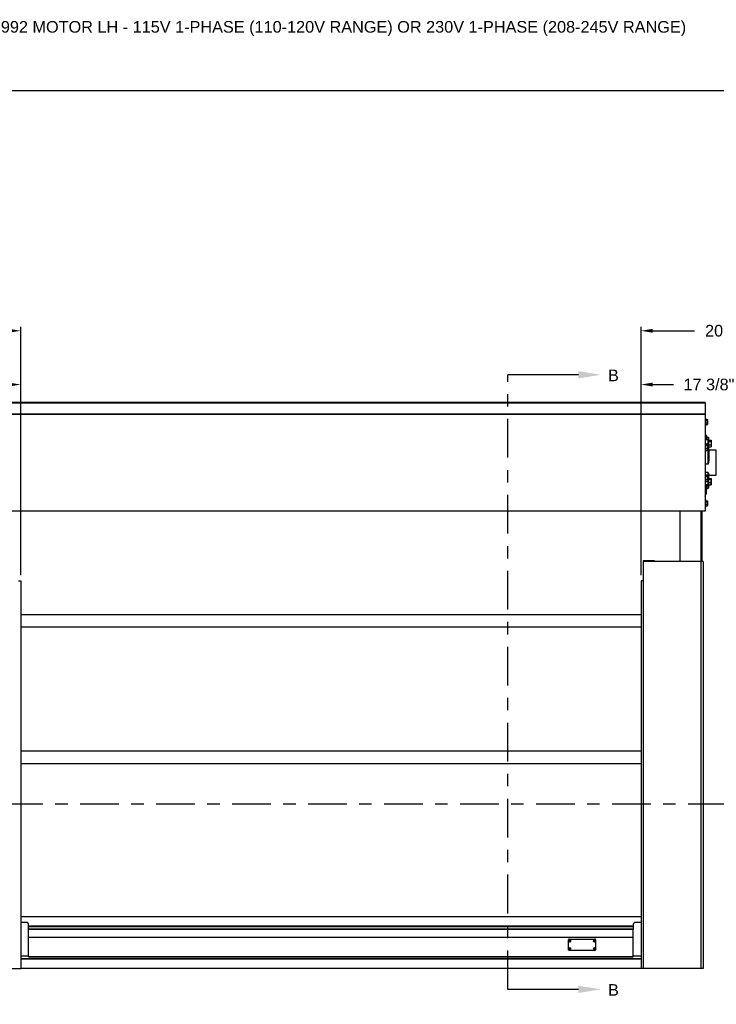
# Model space of a CAD drawing. Header units: inches. Extents: x 170 to 312, y 215 to 248.
# Tile 78 of 256: x 176.92 to 182.54, y 239.81 to 247.75. Entities that reach past the tile are written whole.
import ezdxf
from ezdxf import colors
from ezdxf.entities.mleader import LeaderData, LeaderLine
from ezdxf.math import Vec2, Vec3

# ---------------------------------------------------------------- set-up
doc = ezdxf.new("R2010")
doc.units = ezdxf.units.IN
doc.header["$LTSCALE"] = 0.25
doc.header["$MEASUREMENT"] = 0
doc.linetypes.add('CENTER', pattern=[2, 1.25, -0.25, 0.25, -0.25])
for name, color, linetype in [('ANNOTATIONS', 1, 'Continuous'), ('SECTION CUTS', 6, 'CENTER'), ('STANDARD MOTOR LH', 7, 'Continuous')]:
    doc.layers.add(name, color=color, linetype=linetype)
doc.styles.add('ARIAL', font='arial.ttf', dxfattribs={"height": 0.09375})
doc.styles.get("Standard").update_dxf_attribs({"font": 'romans.shx'})
doc.dimstyles.new('STANDARD$0', dxfattribs={"dimtxt": 0.09375, "dimasz": 0.09375, "dimexe": 0.03125, "dimexo": 0.046875, "dimgap": 0.09, "dimtad": 0, "dimtih": 1, "dimtoh": 1, "dimdec": 4, "dimzin": 0, "dimdsep": 46, "dimtxsty": 'ARIAL', "dimcen": 0.09, "dimadec": 0, "dimazin": 0, "dimtfac": 1, "dimtdec": 4, "dimtofl": 0, "dimtmove": 0, "dimatfit": 1, "dimfxl": 1, "dimtolj": 1, "dimtzin": 0, "dimarcsym": 0})

# ---------------------------------------------------------------- blocks, each defined once
blk = doc.blocks.new('*D23')
at = {"layer": 'ANNOTATIONS', "color": 0, "lineweight": -2, "transparency": 16777216}
for p, q in [((175.7312, 244.667), (175.7312, 245.2746)), ((176.9319, 243.2737), (176.9319, 245.2746)), ((175.825, 245.2433), (176.1505, 245.2433)), ((176.8382, 245.2433), (176.5127, 245.2433))]:
    blk.add_line(p, q, dxfattribs=at)
at = {"layer": 'ANNOTATIONS', "color": 0, "transparency": 16777216}
for points in [[(175.825, 245.2589), (175.825, 245.2277), (175.7312, 245.2433)], [(176.8382, 245.2589), (176.8382, 245.2277), (176.9319, 245.2433)]]:
    blk.add_solid(points, dxfattribs=at)
at = {"layer": 'defpoints', "color": 0, "transparency": 16777216}
for p in [(175.7312, 245.2433), (175.7312, 244.6201), (176.9319, 243.2268)]:
    blk.add_point(p, dxfattribs=at)
at = {"layer": 'ANNOTATIONS', "color": 0, "transparency": 16777216, "insert": (176.3316, 245.2433), "char_height": 0.09375, "attachment_point": 5, "style": 'ARIAL'}
blk.add_mtext('\\A1;20"', dxfattribs=at)
blk = doc.blocks.new('*D24')
at = {"layer": 'ANNOTATIONS', "color": 0, "lineweight": -2, "transparency": 16777216}
for p, q in [((175.8694, 244.2717), (175.8694, 244.8409)), ((175.9632, 244.8096), (176.1156, 244.8096)), ((176.8382, 244.8096), (176.6858, 244.8096)), ((176.9319, 243.2737), (176.9319, 244.8409))]:
    blk.add_line(p, q, dxfattribs=at)
at = {"layer": 'ANNOTATIONS', "color": 0, "transparency": 16777216}
for points in [[(175.9632, 244.8252), (175.9632, 244.794), (175.8694, 244.8096)], [(176.8382, 244.8252), (176.8382, 244.794), (176.9319, 244.8096)]]:
    blk.add_solid(points, dxfattribs=at)
at = {"layer": 'defpoints', "color": 0, "transparency": 16777216}
for p in [(176.9319, 244.8096), (175.8694, 244.2248), (176.9319, 243.2268)]:
    blk.add_point(p, dxfattribs=at)
at = {"layer": 'ANNOTATIONS', "color": 0, "transparency": 16777216, "insert": (176.4007, 244.8096), "char_height": 0.09375, "attachment_point": 5, "style": 'ARIAL'}
blk.add_mtext('\\A1;17 3/8"', dxfattribs=at)
blk = doc.blocks.new('*D25')
at = {"layer": 'ANNOTATIONS', "color": 0, "lineweight": -2, "transparency": 16777216}
for p, q in [((181.9319, 243.2737), (181.9319, 244.8409)), ((182.0257, 244.8096), (182.1936, 244.8096)), ((182.9318, 244.8096), (182.7638, 244.8096)), ((183.0255, 244.2667), (183.0255, 244.8409))]:
    blk.add_line(p, q, dxfattribs=at)
at = {"layer": 'ANNOTATIONS', "color": 0, "transparency": 16777216}
for points in [[(182.0257, 244.8252), (182.0257, 244.794), (181.9319, 244.8096)], [(182.9318, 244.8252), (182.9318, 244.794), (183.0255, 244.8096)]]:
    blk.add_solid(points, dxfattribs=at)
at = {"layer": 'defpoints', "color": 0, "transparency": 16777216}
for p in [(181.9319, 244.8096), (183.0255, 244.2198), (181.9319, 243.2268)]:
    blk.add_point(p, dxfattribs=at)
at = {"layer": 'ANNOTATIONS', "color": 0, "transparency": 16777216, "insert": (182.4787, 244.8096), "char_height": 0.09375, "attachment_point": 5, "style": 'ARIAL'}
blk.add_mtext('\\A1;17 3/8"', dxfattribs=at)
blk = doc.blocks.new('*D36')
at = {"layer": 'ANNOTATIONS', "color": 0, "lineweight": -2, "transparency": 16777216}
for p, q in [((181.9319, 243.2737), (181.9319, 245.2746)), ((183.1553, 244.7), (183.1553, 245.2746)), ((182.0257, 245.2433), (182.3625, 245.2433)), ((183.0615, 245.2433), (182.7247, 245.2433))]:
    blk.add_line(p, q, dxfattribs=at)
at = {"layer": 'ANNOTATIONS', "color": 0, "transparency": 16777216}
for points in [[(182.0257, 245.2589), (182.0257, 245.2277), (181.9319, 245.2433)], [(183.0615, 245.2589), (183.0615, 245.2277), (183.1553, 245.2433)]]:
    blk.add_solid(points, dxfattribs=at)
at = {"layer": 'defpoints', "color": 0, "transparency": 16777216}
for p in [(183.1553, 245.2433), (183.1553, 244.6531), (181.9319, 243.2268)]:
    blk.add_point(p, dxfattribs=at)
at = {"layer": 'ANNOTATIONS', "color": 0, "transparency": 16777216, "insert": (182.5436, 245.2433), "char_height": 0.09375, "attachment_point": 5, "style": 'ARIAL'}
blk.add_mtext('\\A1;20"', dxfattribs=at)

msp = doc.modelspace()

# ---------------------------------------------------------------- linework, layer by layer
at = {"layer": 'defpoints'}
msp.add_lwpolyline([(189.05875, 234.44685), (169.58887, 234.44685), (169.58887, 247.18196), (189.05875, 247.18196)], close=True, dxfattribs=at)
at = {"layer": 'SECTION CUTS'}
for p, q in [((180.85729, 239.93266), (180.85729, 244.88852)), ((176.18513, 241.42751), (182.67912, 241.42751))]:
    msp.add_line(p, q, dxfattribs=at)
at = {"layer": 'STANDARD MOTOR LH'}
for p, q in [((182.44717, 244.66433), (176.43935, 244.66433)), ((176.43935, 244.66273), (182.44717, 244.66273)), ((182.44717, 244.66433), (182.44717, 243.78785)), ((182.44717, 244.57058), (176.42373, 244.57058)), ((176.43935, 244.57205), (182.44717, 244.57205)), ((182.4511, 244.53933), (182.44717, 244.53933)), ((182.44717, 244.47683), (182.4511, 244.47683)), ((182.4511, 244.53933), (182.4511, 244.47683)), ((182.4511, 244.52818), (182.46628, 244.52818)), ((182.4511, 244.52044), (182.46628, 244.52044)), ((182.4511, 244.50033), (182.46628, 244.50033)), ((182.4511, 244.48797), (182.46628, 244.48797)), ((182.46628, 244.48797), (182.46685, 244.48911)), ((182.46785, 244.52564), (182.46702, 244.52708)), ((182.46702, 244.48907), (182.46785, 244.49051)), ((182.46785, 244.52564), (182.46785, 244.49051)), ((182.45967, 244.3987), (182.45573, 244.3987)), ((182.45573, 244.3987), (182.45573, 244.36512)), ((182.45967, 244.3987), (182.45967, 244.36512)), ((182.45573, 244.37917), (182.44717, 244.37917)), ((182.47151, 244.36512), (182.44717, 244.36512)), ((182.44717, 244.33178), (182.4631, 244.33178)), ((182.44717, 244.32145), (182.4631, 244.32145)), ((182.45967, 244.38501), (182.47485, 244.38501)), ((182.45967, 244.36745), (182.47485, 244.36745)), ((182.4652, 244.32839), (182.46409, 244.33031)), ((182.47151, 244.33002), (182.46425, 244.33002)), ((182.4652, 244.32839), (182.4652, 244.28151)), ((182.47151, 244.16757), (182.47151, 244.36512)), ((182.47526, 244.36137), (182.47526, 244.20656)), ((182.47526, 244.3607), (182.49592, 244.3607)), ((182.47526, 244.35037), (182.49592, 244.35037)), ((182.47526, 244.32354), (182.49592, 244.32354)), ((182.47642, 244.3607), (182.47642, 244.38501)), ((182.49801, 244.35731), (182.4969, 244.35923)), ((182.49801, 244.35731), (182.49801, 244.31044)), ((182.44717, 244.29462), (182.4631, 244.29462)), ((182.44717, 244.27812), (182.4631, 244.27812)), ((182.4631, 244.27812), (182.46386, 244.27963)), ((182.46409, 244.27959), (182.4652, 244.28151)), ((182.47526, 244.30705), (182.49592, 244.30705)), ((182.53823, 244.28042), (182.47901, 244.28042)), ((182.47901, 244.28042), (182.47901, 244.2056)), ((182.49592, 244.30705), (182.49668, 244.30855)), ((182.4969, 244.30851), (182.49801, 244.31044)), ((182.53823, 244.07948), (182.53823, 244.28042)), ((182.47151, 244.16757), (182.44717, 244.16757)), ((182.47151, 244.0998), (182.44717, 244.0998)), ((182.44717, 244.08178), (182.4631, 244.08178)), ((182.4652, 244.07839), (182.46409, 244.08031)), ((182.4652, 244.07839), (182.4652, 244.03151)), ((182.47151, 243.99478), (182.47151, 244.0998)), ((182.47526, 244.07938), (182.47526, 243.99853)), ((182.47901, 244.083), (182.47901, 244.07948)), ((182.47901, 244.07948), (182.53823, 244.07948)), ((182.44717, 244.07145), (182.4631, 244.07145)), ((182.44717, 244.04462), (182.4631, 244.04462)), ((182.44717, 244.02812), (182.4631, 244.02812)), ((182.47151, 244.0011), (182.44717, 244.0011)), ((182.44717, 243.99478), (182.47151, 243.99478)), ((182.45573, 243.99478), (182.45573, 243.96502)), ((182.45967, 243.99478), (182.45967, 243.9612)), ((182.4631, 244.02812), (182.46386, 244.02963)), ((182.46409, 244.02959), (182.4652, 244.03151)), ((182.47638, 244.00049), (182.47485, 243.99245)), ((182.47526, 244.05157), (182.49592, 244.05157)), ((182.47526, 244.04656), (182.49592, 244.04656)), ((182.47526, 244.02102), (182.49592, 244.02102)), ((182.47526, 244.00049), (182.49592, 244.00049)), ((182.47642, 243.97489), (182.47642, 244.00049)), ((182.49801, 244.04947), (182.49774, 244.04994)), ((182.49774, 244.00212), (182.49801, 244.00259)), ((182.49801, 244.00259), (182.49801, 244.04947)), ((182.44717, 243.98073), (182.45573, 243.98073)), ((182.44717, 243.96568), (182.45532, 243.96568)), ((182.44717, 243.95794), (182.45532, 243.95794)), ((182.44717, 243.93783), (182.45532, 243.93783)), ((182.44717, 243.92547), (182.45532, 243.92547)), ((182.45532, 243.92547), (182.45589, 243.92661)), ((182.45689, 243.96314), (182.45605, 243.96458)), ((182.45605, 243.92657), (182.45689, 243.92801)), ((182.45689, 243.96314), (182.45689, 243.92801)), ((182.45689, 243.9612), (182.45967, 243.9612)), ((182.45967, 243.99245), (182.47485, 243.99245)), ((182.45967, 243.97489), (182.47485, 243.97489)), ((182.4511, 243.88308), (182.44717, 243.88308)), ((182.4511, 243.88308), (182.4511, 243.82058)), ((182.4511, 243.87193), (182.46628, 243.87193)), ((182.4511, 243.86419), (182.46628, 243.86419)), ((182.4511, 243.84408), (182.46628, 243.84408)), ((182.46785, 243.86939), (182.46702, 243.87083)), ((182.46702, 243.83282), (182.46785, 243.83426)), ((182.46785, 243.86939), (182.46785, 243.83426)), ((182.44717, 243.78933), (176.42373, 243.78933)), ((182.44717, 243.78785), (176.43935, 243.78785)), ((182.24442, 243.78785), (182.24442, 243.38308)), ((182.41704, 243.38308), (182.41704, 243.78785)), ((182.42448, 243.38308), (182.42448, 243.78785)), ((182.44717, 243.82058), (182.4511, 243.82058)), ((182.4511, 243.83172), (182.46628, 243.83172)), ((182.46628, 243.83172), (182.46685, 243.83286)), ((181.94979, 243.38704), (181.94979, 240.10183)), ((182.04129, 243.38704), (181.94979, 243.38704)), ((182.04129, 243.38367), (181.94979, 243.38367)), ((182.43192, 243.38308), (181.94979, 243.38308)), ((182.04129, 243.38308), (182.04129, 243.38704)), ((182.41404, 243.38308), (182.41404, 240.10183)), ((182.43192, 243.38308), (182.43192, 240.10183)), ((176.91404, 243.22683), (176.93192, 243.22683)), ((176.93192, 243.22683), (176.93192, 240.10183)), ((181.93192, 243.22683), (181.93192, 240.10183)), ((181.94979, 243.22683), (181.93192, 243.22683)), ((176.93192, 242.95494), (181.93192, 242.95488)), ((176.93192, 242.85494), (181.93192, 242.85494)), ((176.93192, 241.85497), (181.93192, 241.85491)), ((176.93192, 241.75497), (181.93192, 241.75497)), ((181.93192, 240.51674), (176.93192, 240.51674)), ((176.97879, 240.47213), (176.93192, 240.47213)), ((176.99442, 240.41685), (176.99442, 240.4565)), ((181.86942, 240.44079), (176.99442, 240.44079)), ((181.86942, 240.44017), (176.99442, 240.44017)), ((181.86942, 240.43624), (176.99442, 240.43624)), ((181.86942, 240.4565), (181.86942, 240.41685)), ((181.93192, 240.47213), (181.88504, 240.47213)), ((181.86942, 240.41869), (176.99442, 240.41869)), ((176.99442, 240.41839), (181.86942, 240.41839)), ((176.99442, 240.19369), (176.99442, 240.4167)), ((176.99442, 240.35377), (181.86942, 240.35377)), ((181.86942, 240.19369), (181.86942, 240.4167)), ((181.34702, 240.25217), (181.34702, 240.33194)), ((181.35082, 240.32161), (181.35488, 240.32276)), ((181.35082, 240.26083), (181.35488, 240.26198)), ((181.35164, 240.31963), (181.35532, 240.32169)), ((181.35283, 240.32644), (181.35488, 240.32276)), ((181.35283, 240.26566), (181.35488, 240.26198)), ((181.35327, 240.33819), (181.55928, 240.33819)), ((181.35488, 240.32276), (181.35414, 240.32306)), ((181.35488, 240.26198), (181.35414, 240.26229)), ((181.3548, 240.32726), (181.35595, 240.3232)), ((181.3548, 240.26648), (181.35595, 240.26242)), ((181.35488, 240.32276), (181.35595, 240.3232)), ((181.35488, 240.32276), (181.35532, 240.32169)), ((181.35488, 240.26198), (181.35595, 240.26242)), ((181.35488, 240.26198), (181.35532, 240.26091)), ((181.35501, 240.32094), (181.35532, 240.32169)), ((181.35639, 240.32213), (181.35532, 240.32169)), ((181.35647, 240.31763), (181.35532, 240.32169)), ((181.35639, 240.26135), (181.35532, 240.26091)), ((181.35963, 240.32525), (181.35595, 240.3232)), ((181.35626, 240.32394), (181.35595, 240.3232)), ((181.35639, 240.32213), (181.35595, 240.3232)), ((181.35963, 240.26447), (181.35595, 240.26242)), ((181.35626, 240.26316), (181.35595, 240.26242)), ((181.35639, 240.26135), (181.35595, 240.26242)), ((181.36045, 240.32327), (181.35639, 240.32213)), ((181.35639, 240.32213), (181.35713, 240.32182)), ((181.35845, 240.31845), (181.35639, 240.32213)), ((181.36045, 240.2625), (181.35639, 240.26135)), ((181.35845, 240.25767), (181.35639, 240.26135)), ((181.35639, 240.26135), (181.35713, 240.26104)), ((181.5521, 240.32161), (181.55616, 240.32276)), ((181.5521, 240.26083), (181.55616, 240.26198)), ((181.55292, 240.31963), (181.5566, 240.32169)), ((181.55411, 240.32644), (181.55616, 240.32276)), ((181.55411, 240.26566), (181.55616, 240.26198)), ((181.55616, 240.32276), (181.55542, 240.32306)), ((181.55616, 240.26198), (181.55542, 240.26229)), ((181.55608, 240.32726), (181.55723, 240.3232)), ((181.55608, 240.26648), (181.55723, 240.26242)), ((181.55616, 240.32276), (181.55723, 240.3232)), ((181.55616, 240.32276), (181.5566, 240.32169)), ((181.55616, 240.26198), (181.55723, 240.26242)), ((181.55616, 240.26198), (181.5566, 240.26091)), ((181.55629, 240.32094), (181.5566, 240.32169)), ((181.55767, 240.32213), (181.5566, 240.32169)), ((181.55775, 240.31763), (181.5566, 240.32169)), ((181.55767, 240.26135), (181.5566, 240.26091)), ((181.56091, 240.32525), (181.55723, 240.3232)), ((181.55754, 240.32394), (181.55723, 240.3232)), ((181.55767, 240.32213), (181.55723, 240.3232)), ((181.56091, 240.26447), (181.55723, 240.26242)), ((181.55754, 240.26316), (181.55723, 240.26242)), ((181.55767, 240.26135), (181.55723, 240.26242)), ((181.56173, 240.32327), (181.55767, 240.32213)), ((181.55767, 240.32213), (181.55841, 240.32182)), ((181.55972, 240.31845), (181.55767, 240.32213)), ((181.56173, 240.2625), (181.55767, 240.26135)), ((181.55767, 240.26135), (181.55841, 240.26104)), ((181.55972, 240.25767), (181.55767, 240.26135)), ((181.56553, 240.33194), (181.56553, 240.25217)), ((176.99442, 240.20121), (176.93192, 240.20121)), ((176.99442, 240.19682), (181.86942, 240.19682)), ((176.99442, 240.19369), (181.86942, 240.19369)), ((181.35164, 240.25886), (181.35532, 240.26091)), ((181.55928, 240.24592), (181.35327, 240.24592)), ((181.35501, 240.26017), (181.35532, 240.26091)), ((181.35647, 240.25685), (181.35532, 240.26091)), ((181.55292, 240.25886), (181.5566, 240.26091)), ((181.55629, 240.26017), (181.5566, 240.26091)), ((181.55775, 240.25685), (181.5566, 240.26091)), ((181.93192, 240.20121), (181.86942, 240.20121)), ((176.93192, 240.18019), (181.93192, 240.18019)), ((176.93192, 240.17839), (181.93192, 240.17839)), ((176.93192, 240.17778), (181.93192, 240.17778)), ((176.43192, 240.10183), (176.93192, 240.10183)), ((182.43192, 240.10183), (176.93192, 240.10183))]:
    msp.add_line(p, q, dxfattribs=at)
for centre, radius in [((181.35564, 240.32244), 0.00844), ((181.35564, 240.26166), 0.00844), ((181.35564, 240.32244), 0.00805), ((181.35564, 240.26166), 0.00805), ((181.55692, 240.32244), 0.00844), ((181.55692, 240.26166), 0.00844), ((181.55692, 240.32244), 0.00805), ((181.55692, 240.26166), 0.00805)]:
    msp.add_circle(centre, radius, dxfattribs=at)
for centre, radius, start, end in [((182.47151, 244.36137), 0.00375, 0, 90), ((182.47243, 244.33796), 0.00799, 263.359856, 290.695968), ((182.47901, 244.28417), 0.00375, 180, 270), ((182.47813, 244.20999), 0.00448, 230.098018, 281.256542), ((182.47895, 244.07932), 0.00369, 89.017359, 178.939186), ((182.47901, 244.07573), 0.00375, 90, 180), ((182.47185, 244.00452), 0.00344, 264.30162, 352.869176), ((182.47151, 243.99853), 0.00375, 270, 0), ((182.44401, 243.91042), 0.00391, 0, 36.099016), ((176.97879, 240.4565), 0.01563, 0, 90), ((181.88504, 240.4565), 0.01562, 90, 180), ((181.35327, 240.33194), 0.00625, 90, 180), ((181.40609, 240.20003), 0.13356, 112.89319, 114.446373), ((181.37017, 240.32844), 0.02052, 199.445243, 205.423536), ((181.40538, 240.14085), 0.1318, 112.878635, 114.452424), ((181.3051, 240.44444), 0.1332, 290.448565, 292.006309), ((181.36165, 240.3079), 0.02053, 109.471915, 115.443899), ((181.47637, 240.37247), 0.13184, 200.437121, 202.010529), ((181.36165, 240.24712), 0.02053, 109.471915, 115.443899), ((181.47626, 240.31165), 0.13172, 200.434682, 202.009606), ((181.23534, 240.27291), 0.13125, 22.881822, 24.462516), ((181.23489, 240.21193), 0.13174, 22.88478, 24.459559), ((181.47782, 240.37276), 0.13329, 202.87512, 204.431479), ((181.40719, 240.19787), 0.13597, 110.471375, 111.996946), ((181.40719, 240.13709), 0.13597, 110.471375, 111.996946), ((181.3496, 240.33704), 0.02059, 289.473834, 295.432497), ((181.30473, 240.44589), 0.13469, 292.8997, 294.439863), ((181.23116, 240.27095), 0.13586, 20.460399, 21.98725), ((181.30423, 240.38625), 0.13593, 292.906737, 294.432826), ((181.34121, 240.31648), 0.02041, 19.457145, 25.469699), ((181.34119, 240.25569), 0.02042, 19.456651, 25.464192), ((181.60737, 240.20003), 0.13356, 112.89319, 114.446373), ((181.57145, 240.32844), 0.02052, 199.445243, 205.423536), ((181.60666, 240.14085), 0.1318, 112.878635, 114.452424), ((181.50638, 240.44444), 0.1332, 290.448565, 292.006309), ((181.56293, 240.3079), 0.02053, 109.471915, 115.443899), ((181.67765, 240.37247), 0.13184, 200.437121, 202.010529), ((181.56293, 240.24712), 0.02053, 109.471915, 115.443899), ((181.67754, 240.31165), 0.13172, 200.434682, 202.009606), ((181.43662, 240.27291), 0.13125, 22.881822, 24.462516), ((181.43617, 240.21193), 0.13174, 22.88478, 24.459559), ((181.6791, 240.37276), 0.13329, 202.87512, 204.431479), ((181.60847, 240.19787), 0.13597, 110.471375, 111.996946), ((181.60847, 240.13709), 0.13597, 110.471375, 111.996946), ((181.55088, 240.33704), 0.02059, 289.473834, 295.432497), ((181.50696, 240.44372), 0.13231, 292.8859, 294.453663), ((181.43244, 240.27095), 0.13586, 20.460399, 21.98725), ((181.50646, 240.38408), 0.13356, 292.89319, 294.446373), ((181.55928, 240.33194), 0.00625, 0, 90), ((181.54249, 240.31648), 0.02041, 19.457145, 25.469699), ((181.54247, 240.25569), 0.02042, 19.456651, 25.464192), ((181.35327, 240.25217), 0.00625, 180, 270), ((181.37016, 240.26766), 0.0205, 199.439553, 205.423232), ((181.3051, 240.38366), 0.1332, 290.448565, 292.006309), ((181.47753, 240.31186), 0.13297, 202.875184, 204.43514), ((181.34965, 240.27615), 0.02047, 289.448557, 295.443261), ((181.23155, 240.21033), 0.13544, 20.458015, 21.989634), ((181.57144, 240.26766), 0.0205, 199.439553, 205.423232), ((181.50638, 240.38366), 0.1332, 290.448565, 292.006309), ((181.67881, 240.31186), 0.13297, 202.875184, 204.43514), ((181.55093, 240.27615), 0.02047, 289.448557, 295.443261), ((181.43283, 240.21033), 0.13544, 20.458015, 21.989634), ((181.55928, 240.25217), 0.00625, 270, 0)]:
    msp.add_arc(centre, radius, start, end, dxfattribs=at)
for points, knots in [([(182.46628, 244.52818), (182.46648, 244.52791), (182.46741, 244.52665), (182.46766, 244.52533), (182.46785, 244.52431)], [0, 0, 0, 0, 0.2169922, 1, 1, 1, 1]), ([(182.46785, 244.52431), (182.46783, 244.524), (182.46776, 244.52269), (182.46692, 244.52141), (182.46628, 244.52044)], [0, 0, 0, 0, 0.2366668, 1, 1, 1, 1]), ([(182.46628, 244.52044), (182.46672, 244.5188), (182.46761, 244.51551), (182.46777, 244.5121), (182.46785, 244.51038)], [0, 0, 0, 0, 0.4954815, 1, 1, 1, 1]), ([(182.46785, 244.51038), (182.46785, 244.51015), (182.46783, 244.50675), (182.46703, 244.50343), (182.46628, 244.50033)], [0, 0, 0, 0, 0.0701918, 1, 1, 1, 1]), ([(182.46628, 244.50033), (182.46672, 244.49933), (182.46761, 244.4973), (182.46777, 244.49521), (182.46785, 244.49415)], [0, 0, 0, 0, 0.4954173, 1, 1, 1, 1]), ([(182.46785, 244.49415), (182.46785, 244.49401), (182.46783, 244.49192), (182.46703, 244.48987), (182.46628, 244.48797)], [0, 0, 0, 0, 0.0702066, 1, 1, 1, 1]), ([(182.4631, 244.33178), (182.46339, 244.33139), (182.46462, 244.32971), (182.46495, 244.32796), (182.4652, 244.32661)], [0, 0, 0, 0, 0.2294135, 1, 1, 1, 1]), ([(182.4652, 244.32661), (182.46517, 244.32618), (182.46507, 244.32443), (182.46395, 244.32273), (182.4631, 244.32145)], [0, 0, 0, 0, 0.2463282, 1, 1, 1, 1]), ([(182.4631, 244.32145), (182.46369, 244.31927), (182.46487, 244.31487), (182.46509, 244.31032), (182.4652, 244.30803)], [0, 0, 0, 0, 0.4954679, 1, 1, 1, 1]), ([(182.47485, 244.38501), (182.47529, 244.38359), (182.47617, 244.38071), (182.47633, 244.37773), (182.47642, 244.37623)], [0, 0, 0, 0, 0.4954474, 1, 1, 1, 1]), ([(182.47642, 244.38501), (182.4764, 244.38501), (182.47632, 244.38501), (182.47549, 244.38501), (182.47485, 244.38501)], [0, 0, 0, 0, 0.2365711, 1, 1, 1, 1]), ([(182.47642, 244.37623), (182.47641, 244.37602), (182.47639, 244.37306), (182.47559, 244.37015), (182.47485, 244.36745)], [0, 0, 0, 0, 0.070251, 1, 1, 1, 1]), ([(182.47485, 244.36745), (182.4753, 244.36603), (182.47601, 244.36381), (182.47617, 244.36152), (182.47622, 244.3607)], [0, 0, 0, 0, 0.6425392, 1, 1, 1, 1]), ([(182.49592, 244.3607), (182.4962, 244.36032), (182.49743, 244.35863), (182.49776, 244.35688), (182.49801, 244.35553)], [0, 0, 0, 0, 0.2293944, 1, 1, 1, 1]), ([(182.49801, 244.35553), (182.49798, 244.3551), (182.49788, 244.35336), (182.49676, 244.35165), (182.49592, 244.35037)], [0, 0, 0, 0, 0.246312, 1, 1, 1, 1]), ([(182.49592, 244.35037), (182.4965, 244.34819), (182.49768, 244.34379), (182.4979, 244.33925), (182.49801, 244.33695)], [0, 0, 0, 0, 0.4954679, 1, 1, 1, 1]), ([(182.49801, 244.33695), (182.49801, 244.33664), (182.49799, 244.33423), (182.49753, 244.32969), (182.49646, 244.3256), (182.49592, 244.32354)], [0, 0, 0, 0, 0.0700944, 0.5307778, 1, 1, 1, 1]), ([(182.49592, 244.32354), (182.4965, 244.3222), (182.49768, 244.3195), (182.4979, 244.3167), (182.49801, 244.31529)], [0, 0, 0, 0, 0.49544027, 1, 1, 1, 1]), ([(182.49801, 244.31529), (182.49801, 244.3151), (182.49799, 244.31362), (182.49753, 244.31083), (182.49646, 244.30831), (182.49592, 244.30705)], [0, 0, 0, 0, 0.0700865, 0.5307593, 1, 1, 1, 1]), ([(182.4652, 244.30803), (182.46519, 244.30771), (182.46517, 244.30531), (182.46472, 244.30077), (182.46365, 244.29668), (182.4631, 244.29462)], [0, 0, 0, 0, 0.0700803, 0.5307866, 1, 1, 1, 1]), ([(182.4631, 244.29462), (182.46369, 244.29328), (182.46487, 244.29057), (182.46509, 244.28778), (182.4652, 244.28637)], [0, 0, 0, 0, 0.49542746, 1, 1, 1, 1]), ([(182.4652, 244.28637), (182.46519, 244.28617), (182.46517, 244.28469), (182.46472, 244.2819), (182.46365, 244.27939), (182.4631, 244.27812)], [0, 0, 0, 0, 0.0700864, 0.530785, 1, 1, 1, 1]), ([(182.47151, 244.16757), (182.47151, 244.1676), (182.47225, 244.17281), (182.47359, 244.18327), (182.47503, 244.19628), (182.4752, 244.20406), (182.47526, 244.20656)], [0, 0, 0, 0, 0.0025829, 0.40435, 0.8088289, 1, 1, 1, 1]), ([(182.47901, 244.2056), (182.47891, 244.20318), (182.4787, 244.19832), (182.47719, 244.18953), (182.47477, 244.17926), (182.47262, 244.17149), (182.47152, 244.1676), (182.47151, 244.16757)], [0, 0, 0, 0, 0.1900001, 0.3829983, 0.6879071, 0.9974597, 1, 1, 1, 1]), ([(182.4631, 244.08178), (182.46339, 244.08139), (182.46462, 244.07971), (182.46495, 244.07796), (182.4652, 244.07661)], [0, 0, 0, 0, 0.2294173, 1, 1, 1, 1]), ([(182.4652, 244.07661), (182.46517, 244.07618), (182.46507, 244.07443), (182.46395, 244.07273), (182.4631, 244.07145)], [0, 0, 0, 0, 0.2463243, 1, 1, 1, 1]), ([(182.47151, 244.0998), (182.47152, 244.09978), (182.47261, 244.09744), (182.47476, 244.09313), (182.47717, 244.08846), (182.47869, 244.08513), (182.4789, 244.08372), (182.47901, 244.083)], [0, 0, 0, 0, 0.0025428, 0.3076663, 0.6170143, 0.8072677, 1, 1, 1, 1]), ([(182.47526, 244.07938), (182.4752, 244.0805), (182.47503, 244.08396), (182.47359, 244.09061), (182.47225, 244.09657), (182.47151, 244.09978), (182.47151, 244.0998)], [0, 0, 0, 0, 0.1911578, 0.592692, 0.9974166, 1, 1, 1, 1]), ([(182.4631, 244.07145), (182.46369, 244.06927), (182.46487, 244.06487), (182.46509, 244.06032), (182.4652, 244.05803)], [0, 0, 0, 0, 0.49544708, 1, 1, 1, 1]), ([(182.4652, 244.05803), (182.46519, 244.05771), (182.46517, 244.05531), (182.46472, 244.05077), (182.46365, 244.04668), (182.4631, 244.04462)], [0, 0, 0, 0, 0.0700803, 0.5307866, 1, 1, 1, 1]), ([(182.4631, 244.04462), (182.46369, 244.04328), (182.46487, 244.04057), (182.46509, 244.03778), (182.4652, 244.03637)], [0, 0, 0, 0, 0.4954146, 1, 1, 1, 1]), ([(182.4652, 244.03637), (182.46519, 244.03617), (182.46517, 244.03469), (182.46472, 244.0319), (182.46365, 244.02939), (182.4631, 244.02812)], [0, 0, 0, 0, 0.0700604, 0.5307593, 1, 1, 1, 1]), ([(182.49592, 244.05157), (182.4965, 244.05116), (182.49768, 244.05034), (182.4979, 244.04949), (182.49801, 244.04906)], [0, 0, 0, 0, 0.4954275, 1, 1, 1, 1]), ([(182.49801, 244.04906), (182.49801, 244.049), (182.49799, 244.04855), (182.49753, 244.0477), (182.49646, 244.04694), (182.49592, 244.04656)], [0, 0, 0, 0, 0.0700947, 0.5307588, 1, 1, 1, 1]), ([(182.49592, 244.04656), (182.4962, 244.0456), (182.49743, 244.04144), (182.49776, 244.03712), (182.49801, 244.03379)], [0, 0, 0, 0, 0.2293668, 1, 1, 1, 1]), ([(182.49801, 244.03379), (182.49798, 244.03272), (182.49788, 244.0284), (182.49676, 244.02419), (182.49592, 244.02102)], [0, 0, 0, 0, 0.246309, 1, 1, 1, 1]), ([(182.49592, 244.02102), (182.4965, 244.01935), (182.49768, 244.01599), (182.4979, 244.01251), (182.49801, 244.01075)], [0, 0, 0, 0, 0.4954815, 1, 1, 1, 1]), ([(182.49801, 244.01075), (182.49801, 244.01051), (182.49799, 244.00867), (182.49753, 244.0052), (182.49646, 244.00207), (182.49592, 244.00049)], [0, 0, 0, 0, 0.0701184, 0.5308015, 1, 1, 1, 1]), ([(182.49592, 244.00049), (182.49654, 244.0009), (182.49739, 244.00145), (182.49759, 244.00202), (182.49764, 244.00218)], [0, 0, 0, 0, 0.73185687, 1, 1, 1, 1]), ([(182.45532, 243.96568), (182.45552, 243.96541), (182.45644, 243.96415), (182.45669, 243.96283), (182.45689, 243.96181)], [0, 0, 0, 0, 0.2169922, 1, 1, 1, 1]), ([(182.45689, 243.96181), (182.45687, 243.9615), (182.45679, 243.96019), (182.45595, 243.95891), (182.45532, 243.95794)], [0, 0, 0, 0, 0.2366753, 1, 1, 1, 1]), ([(182.45532, 243.95794), (182.45575, 243.9563), (182.45664, 243.95301), (182.4568, 243.9496), (182.45689, 243.94788)], [0, 0, 0, 0, 0.4954815, 1, 1, 1, 1]), ([(182.45689, 243.94788), (182.45688, 243.94765), (182.45686, 243.94425), (182.45606, 243.94093), (182.45532, 243.93783)], [0, 0, 0, 0, 0.0701945, 1, 1, 1, 1]), ([(182.45532, 243.93783), (182.45575, 243.93683), (182.45664, 243.9348), (182.4568, 243.93271), (182.45689, 243.93165)], [0, 0, 0, 0, 0.4954173, 1, 1, 1, 1]), ([(182.45689, 243.93165), (182.45688, 243.93151), (182.45686, 243.92942), (182.45606, 243.92737), (182.45532, 243.92547)], [0, 0, 0, 0, 0.0702092, 1, 1, 1, 1]), ([(182.47485, 243.99245), (182.47529, 243.99103), (182.47617, 243.98815), (182.47633, 243.98517), (182.47642, 243.98367)], [0, 0, 0, 0, 0.4954474, 1, 1, 1, 1]), ([(182.47642, 243.98367), (182.47641, 243.98346), (182.47639, 243.9805), (182.47559, 243.97759), (182.47485, 243.97489)], [0, 0, 0, 0, 0.0701939, 1, 1, 1, 1]), ([(182.47485, 243.97489), (182.47549, 243.97489), (182.47632, 243.97489), (182.4764, 243.97489), (182.47642, 243.97489)], [0, 0, 0, 0, 0.7634289, 1, 1, 1, 1]), ([(182.46628, 243.87193), (182.46648, 243.87166), (182.46741, 243.8704), (182.46766, 243.86908), (182.46785, 243.86806)], [0, 0, 0, 0, 0.2169922, 1, 1, 1, 1]), ([(182.46785, 243.86806), (182.46783, 243.86775), (182.46776, 243.86644), (182.46692, 243.86516), (182.46628, 243.86419)], [0, 0, 0, 0, 0.2366668, 1, 1, 1, 1]), ([(182.46628, 243.86419), (182.46672, 243.86255), (182.46761, 243.85926), (182.46777, 243.85585), (182.46785, 243.85413)], [0, 0, 0, 0, 0.4954815, 1, 1, 1, 1]), ([(182.46785, 243.85413), (182.46785, 243.8539), (182.46783, 243.8505), (182.46703, 243.84718), (182.46628, 243.84408)], [0, 0, 0, 0, 0.0701918, 1, 1, 1, 1]), ([(182.46628, 243.84408), (182.46672, 243.84308), (182.46761, 243.84105), (182.46777, 243.83896), (182.46785, 243.8379)], [0, 0, 0, 0, 0.4954173, 1, 1, 1, 1]), ([(182.46785, 243.8379), (182.46785, 243.83776), (182.46783, 243.83567), (182.46703, 243.83362), (182.46628, 243.83172)], [0, 0, 0, 0, 0.0702066, 1, 1, 1, 1])]:
    msp.add_open_spline(points, degree=3, knots=knots, dxfattribs=at)

# ---------------------------------------------------------------- texts
at = {"layer": 'ANNOTATIONS', "insert": (176.77122, 247.74099), "char_height": 0.09375, "width": 6.6097632, "attachment_point": 1, "line_spacing_factor": 0.86134, "style": 'ARIAL'}
msp.add_mtext('992 MOTOR LH - 115V 1-PHASE (110-120V RANGE) OR 230V 1-PHASE (208-245V RANGE)', dxfattribs=at)
at = {"layer": 'SECTION CUTS', "style": 'ARIAL'}
for p in [(181.66532, 244.83683), (181.66532, 239.88096)]:
    msp.add_text('B', height=0.09375, dxfattribs=at).set_placement(p)

# ---------------------------------------------------------------- dimensions: what is measured, and where the dimension line sits
at = {"layer": 'ANNOTATIONS'}
for base, p1, p2, text, picture, middle in [((175.73123, 245.24332), (176.93192, 243.22683), (175.73123, 244.62008), '20"', '*D23', (176.33157, 245.24332)), ((176.93192, 244.80961), (175.86942, 244.22482), (176.93192, 243.22683), '17 3/8"', '*D24', (176.40067, 244.80961)), ((181.93192, 244.80961), (183.02553, 244.21985), (181.93192, 243.22683), '17 3/8"', '*D25', (182.47873, 244.80961))]:
    dim = msp.add_linear_dim(base=base, p1=p1, p2=p2, text=text, dimstyle='STANDARD$0', dxfattribs=at)
    dim.commit()
    dim.dimension.update_dxf_attribs({"geometry": picture, "text_midpoint": middle, "dimtype": 160})
dim = msp.add_linear_dim(base=(183.15529, 245.24332), p1=(181.93192, 243.22683), p2=(183.15529, 244.6531), angle=180, text='20"', dimstyle='STANDARD$0', dxfattribs=at)
dim.commit()
dim.dimension.update_dxf_attribs({"geometry": '*D36', "text_midpoint": (182.5436, 245.24332), "dimtype": 160})

# ---------------------------------------------------------------- leaders
at = {"layer": 'SECTION CUTS'}
ml = msp.add_multileader_mtext('Standard', dxfattribs=at)
ml.set_content('', color=256)
ml.set_leader_properties()
ml.build(insert=Vec2(0, 0))
ml.multileader.update_dxf_attribs({"dogleg_length": 0, "arrow_head_size": 0.18})
ctx = ml.context
ctx.base_point, ctx.char_height, ctx.arrow_head_size, ctx.landing_gap_size, ctx.plane_origin, ctx.plane_x_axis, ctx.plane_y_axis = Vec3(180.85729, 244.88852), 0.18, 0.18, 0, Vec3(181.60681, 244.88852), Vec3(0, 1), Vec3(-1, 0)
notes = []
notes.append((ctx, [(0, (1, 1, 0), (180.85729, 244.88852), (1, 0), 0, [(0, [(181.60681, 244.88852)], 0, [])])]))
ctx.mtext.insert, ctx.mtext.text_direction, ctx.mtext.rotation, ctx.mtext.flow_direction = Vec3(180.76729, 244.88852), Vec3(0, 1), 1.5707963, 5
ml = msp.add_multileader_mtext('Standard', dxfattribs=at)
ml.set_content('', color=256)
ml.set_leader_properties()
ml.build(insert=Vec2(0, 0))
ml.multileader.update_dxf_attribs({"dogleg_length": 0, "arrow_head_size": 0.18})
ctx = ml.context
ctx.base_point, ctx.char_height, ctx.arrow_head_size, ctx.landing_gap_size, ctx.plane_origin, ctx.plane_x_axis, ctx.plane_y_axis = Vec3(180.85729, 239.93266), 0.18, 0.18, 0, Vec3(181.60681, 239.93266), Vec3(0, 1), Vec3(-1, 0)
notes.append((ctx, [(0, (1, 1, 0), (180.85729, 239.93266), (1, 0), 0, [(0, [(181.60681, 239.93266)], 0, [])])]))
ctx.mtext.insert, ctx.mtext.text_direction, ctx.mtext.rotation, ctx.mtext.flow_direction = Vec3(180.76729, 239.93266), Vec3(0, 1), 1.5707963, 5
for ctx, leaders in notes:
    for number, flags, end, landing, length, lines in leaders:
        leader = LeaderData()
        leader.index, (leader.has_last_leader_line, leader.has_dogleg_vector, leader.attachment_direction) = number, flags
        leader.last_leader_point, leader.dogleg_vector, leader.dogleg_length = Vec3(end), Vec3(landing), length
        for number, points, colour, breaks in lines:
            line = LeaderLine()
            line.index, line.vertices, line.color, line.breaks = number, Vec3.list(points), colors.encode_raw_color(colour), breaks
            leader.lines.append(line)
        ctx.leaders.append(leader)

doc.saveas('drawing.dxf')
